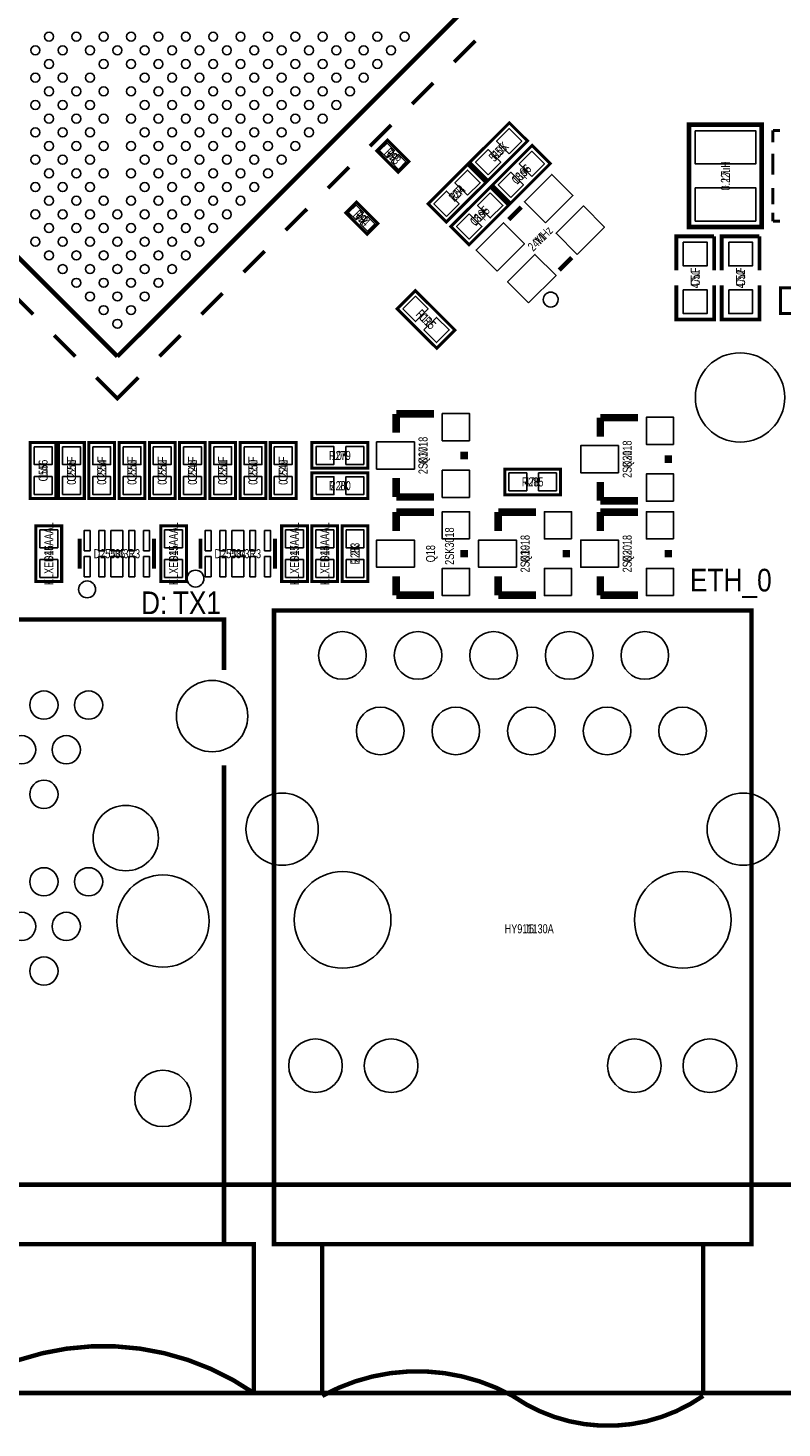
# Model space of a CAD drawing. Extents: x 0 to 125, y -10 to 88.
# Tile 2 of 10: x 30 to 56, y -8 to 39. Entities that reach past the tile are written whole.
import ezdxf
from ezdxf.enums import TextEntityAlignment as Align

# ---------------------------------------------------------------- set-up
doc = ezdxf.new("R2010")
doc.units = 0
for name, color, linetype in [('BG_OUTLINE', 12, 'CONTINUOUS'), ('BG_SILKSCREEN_TOP', 7, 'CONTINUOUS'), ('CV_SILKSCREEN_TOP', 52, 'CONTINUOUS'), ('PG_SILKSCREEN_TOP', 7, 'CONTINUOUS'), ('PIN_TOP', 92, 'CONTINUOUS'), ('RD_SILKSCREEN_TOP', 12, 'CONTINUOUS')]:
    doc.layers.add(name, color=color, linetype=linetype)

msp = doc.modelspace()

# ---------------------------------------------------------------- linework, layer by layer
at = {"layer": 'BG_OUTLINE', "const_width": 0.1524}
for points in [[(125.000004, 77.0001), (125.000004, 2.999994, -0.414214), (122.00001, 0), (2.999994, 0, -0.414214), (0, 2.999994), (0, 77.0001, -0.414214), (2.999994, 80.000094), (122.00001, 80.000094, -0.414214), (125.000004, 77.0001)], [(122.00001, 0), (122.00001, -1.499997), (125.000004, -1.499997), (125.000004, -4.99999, -0.414214), (123.000008, -6.999986), (1.999996, -6.999986, -0.414214), (0, -4.99999), (0, -1.499997), (2.999994, -1.499997), (2.999994, 0)]]:
    msp.add_lwpolyline(points, format="xyb", dxfattribs=at)
at = {"layer": 'PG_SILKSCREEN_TOP'}
for points, const_width in [([(33.419847, 27.839518), (17.156379, 44.102985)], 0.150089), ([(49.683314, 44.102985), (33.419847, 27.839518)], 0.150089), ([(44.73354, 37.739015), (45.440651, 38.446126)], 0.127), ([(43.319344, 36.324819), (44.026455, 37.031905)], 0.127), ([(45.258126, 34.362593), (46.587207, 35.691674), (47.197874, 35.081007), (45.868793, 33.751926), (45.258126, 34.362593)], 0.1016), ([(41.905123, 34.910598), (42.612234, 35.617709)], 0.127), ([(52.62499, 35.627818), (52.62499, 32.190182), (55.065168, 32.190182), (55.065168, 35.628072), (52.62499, 35.628072), (52.62499, 35.627818)], 0.1524), ([(55.444009, 35.433991), (55.444009, 35.041103)], 0.1), ([(55.444009, 35.433991), (55.676698, 35.433991)], 0.1), ([(42.13319, 34.749003), (42.851603, 34.03059), (43.21081, 34.389797), (42.492397, 35.10821), (42.13319, 34.749003)], 0.1016), ([(46.020126, 33.600593), (47.349207, 34.929674), (47.959874, 34.319007), (46.630793, 32.989926), (46.020126, 33.600593)], 0.1016), ([(43.861126, 32.965593), (45.190207, 34.294674), (45.800874, 33.684007), (44.471793, 32.354926), (43.861126, 32.965593)], 0.1016), ([(55.444009, 33.950097), (55.444009, 34.650096)], 0.1), ([(40.490927, 33.496377), (41.198013, 34.203488)], 0.127), ([(46.562874, 32.922007), (45.233793, 31.592926), (44.623126, 32.203593), (45.952207, 33.532674), (46.562874, 32.922007)], 0.1016), ([(55.444009, 32.947788), (55.444009, 33.504607)], 0.1), ([(41.09179, 32.666203), (41.810203, 31.94779), (42.16941, 32.306997), (41.450997, 33.02541), (41.09179, 32.666203)], 0.1016), ([(39.076706, 32.082181), (39.783817, 32.789292)], 0.127), ([(46.564347, 32.437197), (46.988603, 32.861453)], 0.150012), ([(55.444009, 32.384009), (55.444009, 32.66821)], 0.1), ([(55.444009, 32.384009), (55.676698, 32.384009)], 0.1), ([(52.197, 30.734), (52.197, 31.877), (53.467, 31.877)], 0.127), ([(53.467, 31.877), (53.467, 30.734)], 0.127), ([(53.721, 30.734), (53.721, 31.877), (54.991, 31.877)], 0.127), ([(54.991, 31.877), (54.991, 30.734)], 0.127), ([(37.662485, 30.66796), (38.369596, 31.375071)], 0.127), ([(48.261397, 30.740147), (48.685653, 31.164403)], 0.150012), ([(53.467, 30.226), (53.467, 29.083), (52.197, 29.083), (52.197, 30.226)], 0.127), ([(54.991, 30.226), (54.991, 29.083), (53.721, 29.083), (53.721, 30.226)], 0.127), ([(57.5818, 29.2862), (55.7022, 29.2862), (55.7022, 30.1498), (57.5818, 30.1498), (57.5818, 29.2862)], 0.1016), ([(29.884319, 29.960849), (30.59143, 29.253739)], 0.127), ([(36.248264, 29.253739), (36.955374, 29.960849)], 0.127), ([(43.430393, 30.052874), (44.759474, 28.723793), (44.148807, 28.113126), (42.819726, 29.442207), (43.430393, 30.052874)], 0.1016), ([(31.29854, 28.546628), (32.005626, 27.839518)], 0.127), ([(34.834068, 27.839518), (35.541153, 28.546628)], 0.127), ([(34.126957, 27.132432), (33.419847, 26.425322), (32.712736, 27.132432)], 0.127), ([(42.7863, 25.273), (42.7863, 25.908)], 0.254), ([(42.7863, 25.908), (44.0563, 25.908)], 0.254), ([(49.6443, 25.146), (49.6443, 25.781)], 0.254), ([(49.6443, 25.781), (50.9143, 25.781)], 0.254), ([(31.3563, 24.9428), (31.3563, 23.0632), (30.4927, 23.0632), (30.4927, 24.9428), (31.3563, 24.9428)], 0.1016), ([(32.3088, 24.9428), (32.3088, 23.0632), (31.4452, 23.0632), (31.4452, 24.9428), (32.3088, 24.9428)], 0.1016), ([(33.3248, 24.9428), (33.3248, 23.0632), (32.4612, 23.0632), (32.4612, 24.9428), (33.3248, 24.9428)], 0.1016), ([(34.3408, 24.9428), (34.3408, 23.0632), (33.4772, 23.0632), (33.4772, 24.9428), (34.3408, 24.9428)], 0.1016), ([(35.3568, 24.9428), (35.3568, 23.0632), (34.4932, 23.0632), (34.4932, 24.9428), (35.3568, 24.9428)], 0.1016), ([(36.3728, 24.9428), (36.3728, 23.0632), (35.5092, 23.0632), (35.5092, 24.9428), (36.3728, 24.9428)], 0.1016), ([(37.3888, 24.9428), (37.3888, 23.0632), (36.5252, 23.0632), (36.5252, 24.9428), (37.3888, 24.9428)], 0.1016), ([(38.4048, 24.9428), (38.4048, 23.0632), (37.5412, 23.0632), (37.5412, 24.9428), (38.4048, 24.9428)], 0.1016), ([(39.4208, 24.9428), (39.4208, 23.0632), (38.5572, 23.0632), (38.5572, 24.9428), (39.4208, 24.9428)], 0.1016), ([(39.9542, 24.9428), (41.8338, 24.9428), (41.8338, 24.0792), (39.9542, 24.0792), (39.9542, 24.9428)], 0.1016), ([(45.0723, 24.384), (45.0723, 24.638)], 0.254), ([(51.9303, 24.257), (51.9303, 24.511)], 0.254), ([(46.4312, 24.0538), (48.3108, 24.0538), (48.3108, 23.1902), (46.4312, 23.1902), (46.4312, 24.0538)], 0.1016), ([(39.9542, 23.9268), (41.8338, 23.9268), (41.8338, 23.0632), (39.9542, 23.0632), (39.9542, 23.9268)], 0.1016), ([(42.7863, 23.749), (42.7863, 23.114)], 0.254), ([(49.6443, 23.622), (49.6443, 22.987)], 0.254), ([(42.7863, 23.114), (44.0563, 23.114)], 0.254), ([(49.6443, 22.987), (50.9143, 22.987)], 0.254), ([(42.7863, 21.971), (42.7863, 22.606)], 0.254), ([(42.7863, 22.606), (44.0563, 22.606)], 0.254), ([(46.2153, 21.971), (46.2153, 22.606)], 0.254), ([(46.2153, 22.606), (47.4853, 22.606)], 0.254), ([(49.6443, 21.971), (49.6443, 22.606)], 0.254), ([(49.6443, 22.606), (50.9143, 22.606)], 0.254), ([(31.5468, 22.1488), (31.5468, 20.2692), (30.6832, 20.2692), (30.6832, 22.1488), (31.5468, 22.1488)], 0.1016), ([(35.7378, 22.1488), (35.7378, 20.2692), (34.8742, 20.2692), (34.8742, 22.1488), (35.7378, 22.1488)], 0.1016), ([(39.8018, 22.1488), (39.8018, 20.2692), (38.9382, 20.2692), (38.9382, 22.1488), (39.8018, 22.1488)], 0.1016), ([(40.8178, 22.1488), (40.8178, 20.2692), (39.9542, 20.2692), (39.9542, 22.1488), (40.8178, 22.1488)], 0.1016), ([(41.8338, 22.1488), (41.8338, 20.2692), (40.9702, 20.2692), (40.9702, 22.1488), (41.8338, 22.1488)], 0.1016), ([(32.151066, 21.709126), (32.151066, 20.709128)], 0.127), ([(34.650934, 21.709126), (34.650934, 20.709128)], 0.127), ([(36.215066, 21.709126), (36.215066, 20.709128)], 0.127), ([(38.714934, 21.709126), (38.714934, 20.709128)], 0.127), ([(45.0723, 21.082), (45.0723, 21.336)], 0.254), ([(48.5013, 21.082), (48.5013, 21.336)], 0.254), ([(51.9303, 21.082), (51.9303, 21.336)], 0.254), ([(42.7863, 20.447), (42.7863, 19.812)], 0.254), ([(46.2153, 20.447), (46.2153, 19.812)], 0.254), ([(49.6443, 20.447), (49.6443, 19.812)], 0.254), ([(42.7863, 19.812), (44.0563, 19.812)], 0.254), ([(46.2153, 19.812), (47.4853, 19.812)], 0.254), ([(49.6443, 19.812), (50.9143, 19.812)], 0.254), ([(54.719982, -1.999996), (54.719982, 0), (38.679984, 0), (38.679984, 19.300012), (54.719982, 19.300012), (54.719982, -1.999996), (38.679984, -1.999996), (38.679984, 0)], 0.150012), ([(37.000002, 17.299991), (37.000002, 18.999987), (18.399989, 18.999987), (18.399989, 17.199991)], 0.150012), ([(18.399989, 14.199997), (18.399989, -1.999996), (37.000002, -1.999996), (37.000002, 14.099997)], 0.150012), ([(18.399989, -1.999996), (18.399989, 0), (37.000002, 0), (37.000002, -1.999996)], 0.150012), ([(17.399991, -7.000011), (17.399991, -1.999996), (38, -1.999996), (38, -7.000011)], 0.150012), ([(53.099995, -6.999986), (53.099995, -1.999996), (40.29997, -1.999996), (40.29997, -6.999986)], 0.150012)]:
    msp.add_lwpolyline(points, dxfattribs=dict(at, const_width=const_width))
for points in [[(48.228529, 29.750182, 1), (47.728577, 29.750199, 1)], [(32.684974, 20.009612, 1), (32.11703, 20.009612, 1)], [(36.326572, 20.3708, 1), (35.758628, 20.3708, 1)]]:
    msp.add_lwpolyline(points, format="xyb", close=True, dxfattribs=at)
at = {"layer": 'PG_SILKSCREEN_TOP', "const_width": 0.150012}
for points in [[(27.899995, -7.000011, -0.31168), (38, -7.000011)], [(46.699983, -7.099986, 0.258538), (40.29997, -7.099986)], [(53.099995, -7.099986, -0.313617), (46.699983, -7.099986)]]:
    msp.add_lwpolyline(points, format="xyb", dxfattribs=at)
at = {"layer": 'PIN_TOP'}
for points in [[(46.581466, 34.651434), (46.157634, 35.075266), (46.581466, 35.499099), (47.005299, 35.075266)], [(52.832, 35.42665), (54.864, 35.42665), (54.864, 34.30905), (52.832, 34.30905)], [(42.229991, 34.763913), (42.477487, 35.011409), (42.724983, 34.763913), (42.477487, 34.516417)], [(42.619017, 34.374887), (42.866513, 34.622383), (43.114009, 34.374887), (42.866513, 34.127391)], [(45.874534, 33.944501), (45.450701, 34.368334), (45.874534, 34.792166), (46.298366, 34.368334)], [(47.343466, 33.889434), (46.919634, 34.313266), (47.343466, 34.737099), (47.767299, 34.313266)], [(45.184466, 33.254434), (44.760634, 33.678266), (45.184466, 34.102099), (45.608299, 33.678266)], [(46.636534, 33.182501), (46.212701, 33.606334), (46.636534, 34.030166), (47.060366, 33.606334)], [(47.801789, 32.331136), (47.094683, 33.038242), (48.01392, 33.957479), (48.721026, 33.250373)], [(52.832, 33.50895), (54.864, 33.50895), (54.864, 32.39135), (52.832, 32.39135)], [(44.477534, 32.547501), (44.053701, 32.971334), (44.477534, 33.395166), (44.901366, 32.971334)], [(45.946466, 33.340099), (46.370299, 32.916266), (45.946466, 32.492434), (45.522634, 32.916266)], [(41.188591, 32.681113), (41.436087, 32.928609), (41.683583, 32.681113), (41.436087, 32.433617)], [(41.577617, 32.292087), (41.825113, 32.539583), (42.072609, 32.292087), (41.825113, 32.044591)], [(45.239534, 32.633166), (45.663366, 32.209334), (45.239534, 31.785501), (44.815701, 32.209334)], [(48.862442, 31.270483), (48.155336, 31.977589), (49.074573, 32.896826), (49.781679, 32.18972)], [(46.175427, 30.704774), (45.468321, 31.41188), (46.387558, 32.331117), (47.094664, 31.624011)], [(52.43195, 31.68015), (53.23205, 31.68015), (53.23205, 30.88005), (52.43195, 30.88005)], [(53.95595, 31.68015), (54.75605, 31.68015), (54.75605, 30.88005), (53.95595, 30.88005)], [(47.23608, 29.644121), (46.528974, 30.351227), (47.448211, 31.270464), (48.155317, 30.563358)], [(43.012301, 29.436466), (43.436134, 29.860299), (43.859966, 29.436466), (43.436134, 29.012634)], [(52.43195, 30.07995), (53.23205, 30.07995), (53.23205, 29.27985), (52.43195, 29.27985)], [(53.95595, 30.07995), (54.75605, 30.07995), (54.75605, 29.27985), (53.95595, 29.27985)], [(43.719234, 28.729534), (44.143066, 29.153366), (44.566899, 28.729534), (44.143066, 28.305701)], [(45.2501, 25.0063), (44.3357, 25.0063), (44.3357, 25.9207), (45.2501, 25.9207)], [(52.1081, 24.8793), (51.1937, 24.8793), (51.1937, 25.7937), (52.1081, 25.7937)], [(43.3959, 24.0538), (42.1259, 24.0538), (42.1259, 24.9682), (43.3959, 24.9682)], [(30.624805, 24.802567), (31.224195, 24.802567), (31.224195, 24.203177), (30.624805, 24.203177)], [(31.577305, 24.802567), (32.176695, 24.802567), (32.176695, 24.203177), (31.577305, 24.203177)], [(32.593305, 24.802567), (33.192695, 24.802567), (33.192695, 24.203177), (32.593305, 24.203177)], [(33.609305, 24.802567), (34.208695, 24.802567), (34.208695, 24.203177), (33.609305, 24.203177)], [(34.625305, 24.802567), (35.224695, 24.802567), (35.224695, 24.203177), (34.625305, 24.203177)], [(35.641305, 24.802567), (36.240695, 24.802567), (36.240695, 24.203177), (35.641305, 24.203177)], [(36.657305, 24.802567), (37.256695, 24.802567), (37.256695, 24.203177), (36.657305, 24.203177)], [(37.673305, 24.802567), (38.272695, 24.802567), (38.272695, 24.203177), (37.673305, 24.203177)], [(38.689305, 24.802567), (39.288695, 24.802567), (39.288695, 24.203177), (38.689305, 24.203177)], [(40.094433, 24.211305), (40.094433, 24.810695), (40.693823, 24.810695), (40.693823, 24.211305)], [(41.094177, 24.211305), (41.094177, 24.810695), (41.693567, 24.810695), (41.693567, 24.211305)], [(50.2539, 23.9268), (48.9839, 23.9268), (48.9839, 24.8412), (50.2539, 24.8412)], [(45.2501, 23.1013), (44.3357, 23.1013), (44.3357, 24.0157), (45.2501, 24.0157)], [(30.624805, 23.802823), (31.224195, 23.802823), (31.224195, 23.203433), (30.624805, 23.203433)], [(31.577305, 23.802823), (32.176695, 23.802823), (32.176695, 23.203433), (31.577305, 23.203433)], [(32.593305, 23.802823), (33.192695, 23.802823), (33.192695, 23.203433), (32.593305, 23.203433)], [(33.609305, 23.802823), (34.208695, 23.802823), (34.208695, 23.203433), (33.609305, 23.203433)], [(34.625305, 23.802823), (35.224695, 23.802823), (35.224695, 23.203433), (34.625305, 23.203433)], [(35.641305, 23.802823), (36.240695, 23.802823), (36.240695, 23.203433), (35.641305, 23.203433)], [(36.657305, 23.802823), (37.256695, 23.802823), (37.256695, 23.203433), (36.657305, 23.203433)], [(37.673305, 23.802823), (38.272695, 23.802823), (38.272695, 23.203433), (37.673305, 23.203433)], [(38.689305, 23.802823), (39.288695, 23.802823), (39.288695, 23.203433), (38.689305, 23.203433)], [(40.094433, 23.195305), (40.094433, 23.794695), (40.693823, 23.794695), (40.693823, 23.195305)], [(41.094177, 23.195305), (41.094177, 23.794695), (41.693567, 23.794695), (41.693567, 23.195305)], [(46.571433, 23.322305), (46.571433, 23.921695), (47.170823, 23.921695), (47.170823, 23.322305)], [(47.571177, 23.322305), (47.571177, 23.921695), (48.170567, 23.921695), (48.170567, 23.322305)], [(52.1081, 22.9743), (51.1937, 22.9743), (51.1937, 23.8887), (52.1081, 23.8887)], [(45.2501, 21.7043), (44.3357, 21.7043), (44.3357, 22.6187), (45.2501, 22.6187)], [(48.6791, 21.7043), (47.7647, 21.7043), (47.7647, 22.6187), (48.6791, 22.6187)], [(52.1081, 21.7043), (51.1937, 21.7043), (51.1937, 22.6187), (52.1081, 22.6187)], [(30.815305, 22.008567), (31.414695, 22.008567), (31.414695, 21.409177), (30.815305, 21.409177)], [(32.301053, 21.306409), (32.301053, 21.986367), (32.500951, 21.986367), (32.500951, 21.306409)], [(32.801179, 21.306409), (32.801179, 21.986367), (33.001077, 21.986367), (33.001077, 21.306409)], [(33.200975, 21.306409), (33.200975, 21.986367), (33.601025, 21.986367), (33.601025, 21.306409)], [(33.800923, 21.306409), (33.800923, 21.986367), (34.000821, 21.986367), (34.000821, 21.306409)], [(34.301049, 21.306409), (34.301049, 21.986367), (34.500947, 21.986367), (34.500947, 21.306409)], [(35.006305, 22.008567), (35.605695, 22.008567), (35.605695, 21.409177), (35.006305, 21.409177)], [(36.365053, 21.306409), (36.365053, 21.986367), (36.564951, 21.986367), (36.564951, 21.306409)], [(36.865179, 21.306409), (36.865179, 21.986367), (37.065077, 21.986367), (37.065077, 21.306409)], [(37.264975, 21.306409), (37.264975, 21.986367), (37.665025, 21.986367), (37.665025, 21.306409)], [(37.864923, 21.306409), (37.864923, 21.986367), (38.064821, 21.986367), (38.064821, 21.306409)], [(38.365049, 21.306409), (38.365049, 21.986367), (38.564947, 21.986367), (38.564947, 21.306409)], [(39.070305, 22.008567), (39.669695, 22.008567), (39.669695, 21.409177), (39.070305, 21.409177)], [(40.086305, 22.008567), (40.685695, 22.008567), (40.685695, 21.409177), (40.086305, 21.409177)], [(41.102305, 22.008567), (41.701695, 22.008567), (41.701695, 21.409177), (41.102305, 21.409177)], [(43.3959, 20.7518), (42.1259, 20.7518), (42.1259, 21.6662), (43.3959, 21.6662)], [(46.8249, 20.7518), (45.5549, 20.7518), (45.5549, 21.6662), (46.8249, 21.6662)], [(50.2539, 20.7518), (48.9839, 20.7518), (48.9839, 21.6662), (50.2539, 21.6662)], [(30.815305, 21.008823), (31.414695, 21.008823), (31.414695, 20.409433), (30.815305, 20.409433)], [(32.301053, 20.431633), (32.301053, 21.111591), (32.500951, 21.111591), (32.500951, 20.431633)], [(32.801179, 20.431633), (32.801179, 21.111591), (33.001077, 21.111591), (33.001077, 20.431633)], [(33.200975, 20.431633), (33.200975, 21.111591), (33.601025, 21.111591), (33.601025, 20.431633)], [(33.800923, 20.431633), (33.800923, 21.111591), (34.000821, 21.111591), (34.000821, 20.431633)], [(34.301049, 20.431633), (34.301049, 21.111591), (34.500947, 21.111591), (34.500947, 20.431633)], [(35.006305, 21.008823), (35.605695, 21.008823), (35.605695, 20.409433), (35.006305, 20.409433)], [(36.365053, 20.431633), (36.365053, 21.111591), (36.564951, 21.111591), (36.564951, 20.431633)], [(36.865179, 20.431633), (36.865179, 21.111591), (37.065077, 21.111591), (37.065077, 20.431633)], [(37.264975, 20.431633), (37.264975, 21.111591), (37.665025, 21.111591), (37.665025, 20.431633)], [(37.864923, 20.431633), (37.864923, 21.111591), (38.064821, 21.111591), (38.064821, 20.431633)], [(38.365049, 20.431633), (38.365049, 21.111591), (38.564947, 21.111591), (38.564947, 20.431633)], [(39.070305, 21.008823), (39.669695, 21.008823), (39.669695, 20.409433), (39.070305, 20.409433)], [(40.086305, 21.008823), (40.685695, 21.008823), (40.685695, 20.409433), (40.086305, 20.409433)], [(41.102305, 21.008823), (41.701695, 21.008823), (41.701695, 20.409433), (41.102305, 20.409433)], [(45.2501, 19.7993), (44.3357, 19.7993), (44.3357, 20.7137), (45.2501, 20.7137)], [(48.6791, 19.7993), (47.7647, 19.7993), (47.7647, 20.7137), (48.6791, 20.7137)], [(52.1081, 19.7993), (51.1937, 19.7993), (51.1937, 20.7137), (52.1081, 20.7137)]]:
    msp.add_lwpolyline(points, close=True, dxfattribs=at)
for centre, radius in [((31.121807, 38.587629), 0.14986), ((32.041059, 38.587629), 0.14986), ((32.960208, 38.58768), 0.14986), ((33.879485, 38.58768), 0.14986), ((34.798914, 38.587477), 0.14986), ((35.718166, 38.587477), 0.14986), ((36.637341, 38.587553), 0.14986), ((37.556491, 38.587477), 0.14986), ((38.475742, 38.587502), 0.14986), ((39.394968, 38.587477), 0.14986), ((40.314194, 38.587502), 0.14986), ((41.233446, 38.587477), 0.14986), ((42.152672, 38.587502), 0.14986), ((43.071847, 38.587553), 0.14986), ((30.66222, 38.128016), 0.14986), ((31.58142, 38.128016), 0.14986), ((32.500621, 38.128067), 0.14986), ((33.419847, 38.128067), 0.14986), ((34.339301, 38.127864), 0.14986), ((35.258527, 38.127838), 0.14986), ((36.177703, 38.12794), 0.14986), ((37.096954, 38.12794), 0.14986), ((38.016104, 38.127864), 0.14986), ((38.935355, 38.127864), 0.14986), ((39.854581, 38.127864), 0.14986), ((40.773833, 38.127864), 0.14986), ((41.693059, 38.127864), 0.14986), ((42.612234, 38.12794), 0.14986), ((31.121807, 37.668403), 0.14986), ((32.960234, 37.668454), 0.14986), ((33.879663, 37.668225), 0.14986), ((34.798914, 37.668225), 0.14986), ((35.718064, 37.668302), 0.14986), ((36.637341, 37.668302), 0.14986), ((37.556567, 37.668327), 0.14986), ((38.475742, 37.668225), 0.14986), ((39.394968, 37.668251), 0.14986), ((40.314194, 37.668225), 0.14986), ((41.233446, 37.668251), 0.14986), ((42.152595, 37.668302), 0.14986), ((30.66227, 37.208841), 0.14986), ((31.581369, 37.208841), 0.14986), ((32.500621, 37.208816), 0.14986), ((34.339301, 37.208612), 0.14986), ((35.258477, 37.208689), 0.14986), ((36.177703, 37.208689), 0.14986), ((37.096929, 37.208689), 0.14986), ((38.016205, 37.208689), 0.14986), ((38.93533, 37.208638), 0.14986), ((39.854607, 37.208638), 0.14986), ((40.773807, 37.208638), 0.14986), ((41.693008, 37.208689), 0.14986), ((31.121807, 36.749279), 0.14986), ((32.041008, 36.749203), 0.14986), ((32.960437, 36.748999), 0.14986), ((33.879688, 36.748999), 0.14986), ((34.798838, 36.749076), 0.14986), ((35.71809, 36.749076), 0.14986), ((36.637316, 36.749076), 0.14986), ((37.556567, 36.749076), 0.14986), ((38.475793, 36.749101), 0.14986), ((39.394968, 36.748999), 0.14986), ((40.314194, 36.749025), 0.14986), ((41.233369, 36.749076), 0.14986), ((30.662067, 36.289386), 0.14986), ((31.581446, 36.289666), 0.14986), ((32.500824, 36.289386), 0.14986), ((34.339225, 36.289463), 0.14986), ((35.258477, 36.289437), 0.14986), ((36.177703, 36.289463), 0.14986), ((37.096929, 36.289437), 0.14986), ((38.01618, 36.289463), 0.14986), ((38.935431, 36.289463), 0.14986), ((39.854581, 36.289386), 0.14986), ((40.773756, 36.289463), 0.14986), ((31.121629, 35.829824), 0.14986), ((32.041262, 35.829824), 0.14986), ((32.960462, 35.829773), 0.14986), ((33.879612, 35.829824), 0.14986), ((34.798864, 35.829824), 0.14986), ((35.718064, 35.829824), 0.14986), ((36.637341, 35.829824), 0.14986), ((37.556542, 35.829824), 0.14986), ((38.475793, 35.829824), 0.14986), ((39.395044, 35.82985), 0.14986), ((40.314143, 35.829824), 0.14986), ((30.661991, 35.370211), 0.14986), ((31.581446, 35.370008), 0.14986), ((32.5009, 35.370211), 0.14986), ((34.339225, 35.370211), 0.14986), ((35.258477, 35.370237), 0.14986), ((36.177703, 35.370211), 0.14986), ((37.096929, 35.370237), 0.14986), ((38.01618, 35.370211), 0.14986), ((38.935406, 35.370237), 0.14986), ((39.854607, 35.370287), 0.14986), ((31.121807, 34.91037), 0.14986), ((32.041084, 34.91037), 0.14986), ((32.960437, 34.910674), 0.14986), ((33.879612, 34.910598), 0.14986), ((34.798838, 34.910598), 0.14986), ((35.71809, 34.910598), 0.14986), ((36.637316, 34.910598), 0.14986), ((37.556567, 34.910598), 0.14986), ((38.475793, 34.910598), 0.14986), ((39.394968, 34.910674), 0.14986), ((30.66227, 34.450833), 0.14986), ((31.581446, 34.450757), 0.14986), ((32.500621, 34.450833), 0.14986), ((34.339225, 34.450985), 0.14986), ((35.258477, 34.45096), 0.14986), ((36.177703, 34.450985), 0.14986), ((37.096929, 34.45096), 0.14986), ((38.01618, 34.450985), 0.14986), ((38.93533, 34.451036), 0.14986), ((31.121909, 33.99122), 0.14986), ((32.040982, 33.99122), 0.14986), ((32.960234, 33.99122), 0.14986), ((33.879663, 33.991423), 0.14986), ((34.798864, 33.991372), 0.14986), ((35.718064, 33.991372), 0.14986), ((36.637341, 33.991372), 0.14986), ((37.556542, 33.991372), 0.14986), ((38.475742, 33.991423), 0.14986), ((30.66227, 33.531581), 0.14986), ((31.581446, 33.531683), 0.14986), ((32.500621, 33.531581), 0.14986), ((34.339301, 33.53181), 0.14986), ((35.258477, 33.531759), 0.14986), ((36.177703, 33.531734), 0.14986), ((37.096929, 33.531759), 0.14986), ((38.016104, 33.53181), 0.14986), ((31.121807, 33.072045), 0.14986), ((32.041084, 33.072045), 0.14986), ((32.960208, 33.071968), 0.14986), ((33.879485, 33.071968), 0.14986), ((34.798914, 33.072197), 0.14986), ((35.71809, 33.072121), 0.14986), ((36.637316, 33.072121), 0.14986), ((37.556491, 33.072197), 0.14986), ((30.662194, 32.612432), 0.14986), ((31.581446, 32.612432), 0.14986), ((32.500672, 32.612432), 0.14986), ((33.419847, 32.612355), 0.14986), ((34.339073, 32.612381), 0.14986), ((35.258527, 32.612559), 0.14986), ((36.177703, 32.612508), 0.14986), ((37.096878, 32.612559), 0.14986), ((31.121807, 32.152793), 0.14986), ((32.041059, 32.152819), 0.14986), ((32.96031, 32.152819), 0.14986), ((33.87946, 32.152742), 0.14986), ((34.798711, 32.152742), 0.14986), ((35.71814, 32.152971), 0.14986), ((36.637265, 32.152971), 0.14986), ((30.66222, 31.69318), 0.14986), ((31.58142, 31.69318), 0.14986), ((32.500672, 31.69318), 0.14986), ((33.419923, 31.693206), 0.14986), ((34.339073, 31.693104), 0.14986), ((35.258324, 31.693129), 0.14986), ((36.177703, 31.693409), 0.14986), ((31.121807, 31.233567), 0.14986), ((32.041059, 31.233567), 0.14986), ((32.960285, 31.233567), 0.14986), ((33.879536, 31.233567), 0.14986), ((34.798686, 31.233516), 0.14986), ((35.717886, 31.233567), 0.14986), ((31.581446, 30.773954), 0.14986), ((32.500672, 30.773954), 0.14986), ((33.419923, 30.773954), 0.14986), ((34.339149, 30.77398), 0.14986), ((35.258248, 30.773954), 0.14986), ((32.041059, 30.314341), 0.14986), ((32.960285, 30.314316), 0.14986), ((33.879536, 30.314341), 0.14986), ((34.798711, 30.314417), 0.14986), ((32.500672, 29.854703), 0.14986), ((33.419898, 29.854703), 0.14986), ((34.339073, 29.854779), 0.14986), ((32.960285, 29.395115), 0.14986), ((33.879536, 29.39509), 0.14986), ((33.419847, 28.935553), 0.14986), ((54.337712, 26.461314), 1.499997), ((40.979877, 17.790008), 0.799998), ((43.519877, 17.790008), 0.799998), ((46.059877, 17.790008), 0.799998), ((48.599877, 17.790008), 0.799998), ((51.139877, 17.790008), 0.799998), ((36.600003, 15.749981), 1.199998), ((30.950002, 16.119983), 0.475005), ((32.449999, 16.119983), 0.475005), ((42.249877, 15.250008), 0.799998), ((44.789877, 15.250008), 0.799998), ((47.329877, 15.250008), 0.799998), ((49.869877, 15.250008), 0.799998), ((52.409877, 15.250008), 0.799998), ((30.19999, 14.619986), 0.475005), ((31.699987, 14.619986), 0.475005), ((30.950002, 13.119989), 0.475005), ((33.699983, 11.649989), 1.099998), ((38.954989, 11.950014), 1.214996), ((54.444976, 11.950014), 1.214996), ((30.950002, 10.17999), 0.475005), ((32.449999, 10.17999), 0.475005), ((34.949994, 8.860003), 1.549997), ((40.984983, 8.900008), 1.625003), ((52.414983, 8.900008), 1.625003), ((30.19999, 8.679993), 0.475005), ((31.699987, 8.679993), 0.475005), ((30.950002, 7.179996), 0.475005), ((40.074875, 3.999814), 0.899998), ((42.614875, 3.999814), 0.899998), ((50.78509, 3.999814), 0.899998), ((53.32509, 3.999814), 0.899998), ((34.949994, 2.899994), 0.949998)]:
    msp.add_circle(centre, radius, dxfattribs=at)

# ---------------------------------------------------------------- texts
at = {"layer": 'BG_SILKSCREEN_TOP', "width": 0.866667}
for s, p in [('ETH_0', (52.6542, 19.939)), ('D:', (34.2138, 19.177)), ('TX1', (35.2806, 19.177))]:
    msp.add_text(s, height=0.762, dxfattribs=at).set_placement(p)
at = {"layer": 'CV_SILKSCREEN_TOP', "width": 0.75}
for s, rotation, p in [('510K', 45, (46.335721, 34.614002)), ('0R', 315, (42.563948, 34.461933)), ('0.22uH', 90, (54.0004, 33.908873)), ('18pF', 45, (47.097721, 33.852002)), ('22R', 45, (44.938721, 33.217002)), ('0R', 315, (41.522548, 32.379133)), ('18pF', 45, (45.700721, 32.455002)), ('24MHz', 45, (47.732721, 31.693002)), ('47uF', 90, (52.9844, 30.479873)), ('47uF', 90, (54.5084, 30.479873)), ('0R', 315, (43.681548, 28.975533)), ('2SK3018', 90, (43.8404, 24.510873)), ('2SK3018', 90, (50.6984, 24.383873)), ('0.22uF', 90, (32.0294, 24.002873)), ('0.22uF', 90, (33.0454, 24.002873)), ('0.22uF', 90, (34.0614, 24.002873)), ('0.22uF', 90, (35.0774, 24.002873)), ('0.22uF', 90, (36.0934, 24.002873)), ('0.22uF', 90, (37.1094, 24.002873)), ('0.22uF', 90, (38.1254, 24.002873)), ('0.22uF', 90, (39.1414, 24.002873)), ('1uF', 90, (31.0769, 24.002873)), ('KLXES15AAA1', 90, (31.2674, 21.208873)), ('KLXES15AAA1', 90, (35.4584, 21.208873)), ('KLXES15AAA1', 90, (39.5224, 21.208873)), ('KLXES15AAA1', 90, (40.5384, 21.208873)), ('2SK3018', 90, (44.7294, 21.463)), ('2SK3018', 90, (47.2694, 21.208873)), ('2SK3018', 90, (50.6984, 21.208873)), ('2.2K', 90, (41.5544, 21.208873))]:
    msp.add_text(s, height=0.3048, rotation=rotation, dxfattribs=at).set_placement(p, align=Align.CENTER)
for s, p in [('10K', (40.894, 24.3586)), ('2.2K', (40.894, 23.3426)), ('47K', (47.371, 23.4696)), ('D2550-3R3', (33.401, 21.0566)), ('D2550-3R3', (37.465, 21.0566)), ('HY911130A', (47.254008, 8.449615))]:
    msp.add_text(s, height=0.3048, dxfattribs=at).set_placement(p, align=Align.CENTER)
at = {"layer": 'RD_SILKSCREEN_TOP', "width": 0.75}
for s, rotation, p in [('R93', 315, (42.563948, 34.461933)), ('R55', 45, (46.335721, 34.614002)), ('C196', 45, (47.097721, 33.852002)), ('L7', 90, (54.0004, 33.908873)), ('R54', 45, (44.938721, 33.217002)), ('R94', 315, (41.522548, 32.379133)), ('C195', 45, (45.700721, 32.455002)), ('Y1', 45, (47.732721, 31.693002)), ('C51', 90, (52.9844, 30.479873)), ('C52', 90, (54.5084, 30.479873)), ('R115', 315, (43.681548, 28.975533)), ('Q17', 90, (43.8404, 24.510873)), ('Q21', 90, (50.6984, 24.383873)), ('C556', 90, (31.0769, 24.002873)), ('C555', 90, (32.0294, 24.002873)), ('C554', 90, (33.0454, 24.002873)), ('C553', 90, (34.0614, 24.002873)), ('C552', 90, (35.0774, 24.002873)), ('C548', 90, (36.0934, 24.002873)), ('C551', 90, (37.1094, 24.002873)), ('C550', 90, (38.1254, 24.002873)), ('C549', 90, (39.1414, 24.002873)), ('D46', 90, (31.2674, 21.208873)), ('D45', 90, (35.4584, 21.208873)), ('D47', 90, (39.5224, 21.208873)), ('D44', 90, (40.5384, 21.208873)), ('R283', 90, (41.5544, 21.208873)), ('Q18', 90, (44.0944, 21.209)), ('Q19', 90, (47.2694, 21.208873)), ('Q20', 90, (50.6984, 21.208873))]:
    msp.add_text(s, height=0.3048, rotation=rotation, dxfattribs=at).set_placement(p, align=Align.CENTER)
for s, p in [('R279', (40.894, 24.3586)), ('R280', (40.894, 23.3426)), ('R285', (47.371, 23.4696)), ('U35', (33.401, 21.0566)), ('U34', (37.465, 21.0566)), ('J5', (47.254008, 8.449615))]:
    msp.add_text(s, height=0.3048, dxfattribs=at).set_placement(p, align=Align.CENTER)

doc.saveas('drawing.dxf')
